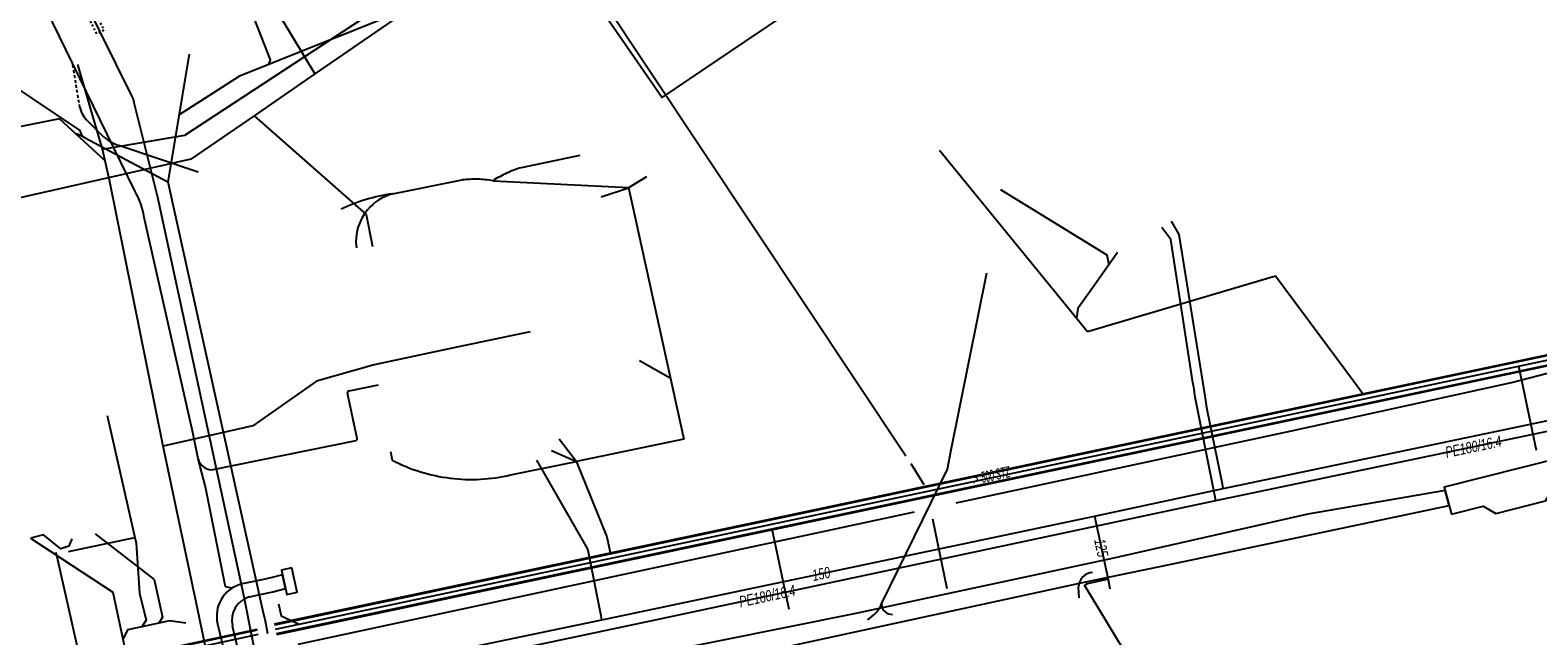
# Model space of a CAD drawing. Header units: metres. Extents: x 2695563 to 2696938, y 1260544 to 1262032.
# Tile 127 of 256: x 2695857 to 2695932, y 1261378 to 1261408. Entities that reach past the tile are written whole.
import ezdxf

# ---------------------------------------------------------------- set-up
doc = ezdxf.new("R2010")
doc.units = ezdxf.units.M
for name, pattern in [('AUSGEZOGEN', [0]), ('STRICHLINIE2_S3', [0.25, 0.15, -0.1]), ('VERDECKT2_S2', [0.18, 0.1, -0.08])]:
    doc.linetypes.add(name, pattern=pattern)
for name, color, linetype in [('AW_LK_ Haltung Text', 7, 'AUSGEZOGEN'), ('AW_LK_Haltung', 24, 'AUSGEZOGEN'), ('EW_LK_Bauwerk_FL_Linie_Punkt', 1, 'AUSGEZOGEN'), ('EW_LK_Trasseabs', 1, 'AUSGEZOGEN'), ('EW_LK_Trasserand', 1, 'AUSGEZOGEN'), ('FM_LK_SW_TRASSEKANTE', 94, 'AUSGEZOGEN'), ('GA_LK_Leitung', 32, 'AUSGEZOGEN'), ('GA_LK_Leitung_Text', 32, 'AUSGEZOGEN'), ('TV_LK_LEITUNG', 92, 'AUSGEZOGEN'), ('WA_LK_Leitung', 171, 'AUSGEZOGEN'), ('WA_LK_Leitung_Text', 171, 'AUSGEZOGEN'), ('WA_LK_Schutzrohr', 171, 'AUSGEZOGEN')]:
    doc.layers.add(name, color=color, linetype=linetype)
doc.styles.add('ARIAL', font='arial.ttf')
pattern_1 = [(0, (2708005, 1273150), (6075, 6075), [6075, -6075]), (90, (2708005, 1273150), (-6075, 6075), [6075, -6075])]

# ---------------------------------------------------------------- blocks, each defined once
blk = doc.blocks.new('COMPLEXOBJECT_1557')
at = {"layer": 'AW_LK_Haltung', "color": 24, "linetype": 'AUSGEZOGEN', "transparency": 33554687}
blk.add_line((5874.138, 11400.354), (5877.619, 11401.049), dxfattribs=at)
for centre, radius, start, end in [((5878.275, 11395.292), 5.795, 88.81275, 96.49954), ((5878.273, 11395.5), 5.586, 80.76951, 88.7482), ((5874.781, 11397.956), 2.482, 105.01178, 139.72886), ((5874.779, 11397.959), 2.479, 139.74723, 187.28275)]:
    blk.add_arc(centre, radius, start, end, dxfattribs=at)
blk = doc.blocks.new('COMPLEXOBJECT_1558')
at = {"layer": 'AW_LK_Haltung', "color": 24, "linetype": 'AUSGEZOGEN', "transparency": 33554687}
for centre, radius, start, end in [((5875.226, 11392.035), 8.391, 106.70737, 115.96881), ((5875.198, 11392.126), 8.296, 97.34395, 106.70367)]:
    blk.add_arc(centre, radius, start, end, dxfattribs=at)
blk = doc.blocks.new('COMPLEXOBJECT_1559')
at = {"layer": 'AW_LK_Haltung', "color": 24, "linetype": 'AUSGEZOGEN', "transparency": 33554687}
blk.add_line((5883.512, 11402.278), (5880.575, 11401.665), dxfattribs=at)
for centre, radius, start, end in [((5882.233, 11396.237), 5.675, 106.98947, 114.83114), ((5882.168, 11396.361), 5.536, 114.75126, 122.79925)]:
    blk.add_arc(centre, radius, start, end, dxfattribs=at)
blk = doc.blocks.new('COMPLEXOBJECT_1561')
at = {"layer": 'AW_LK_Haltung', "color": 24, "linetype": 'AUSGEZOGEN', "transparency": 33554687}
for p, q in [((5874.025, 11387.449), (5874.118, 11387.009)), ((5880.053, 11386.275), (5883.347, 11386.949))]:
    blk.add_line(p, q, dxfattribs=at)
for centre, radius, start, end in [((5878.086, 11394.712), 8.665, 242.7486, 262.93499), ((5878.082, 11394.707), 8.659, 262.9568, 283.15801)]:
    blk.add_arc(centre, radius, start, end, dxfattribs=at)
blk = doc.blocks.new('COMPLEXOBJECT_1836')
at = {"layer": 'EW_LK_Trasserand', "color": 1, "linetype": 'AUSGEZOGEN', "transparency": 33554687}
for points in [[(5868.626, 11381.277), (5867.965, 11381.1), (5867.351, 11380.971), (5866.517, 11380.797)], [(5866.965, 11380.175), (5867.495, 11380.286), (5868.127, 11380.418), (5868.775, 11380.592), (5868.626, 11381.277)], [(5865.365, 11378.818), (5866.765, 11372.992), (5867.449, 11373.14), (5866.111, 11378.708)]]:
    blk.add_lwpolyline(points, dxfattribs=at)
for centre, radius, start, end in [((5866.977, 11379.205), 1.657, 106.09918, 193.49241), ((5867.305, 11378.995), 1.228, 106.09045, 193.49872)]:
    blk.add_arc(centre, radius, start, end, dxfattribs=at)
blk = doc.blocks.new('COMPLEXOBJECT_2314')
at = {"layer": 'EW_LK_Trasseabs', "color": 1, "linetype": 'AUSGEZOGEN', "transparency": 33554687}
for p, q in [((5859.44, 11403.422), (5858.872, 11403.998)), ((5864.395, 11401.433), (5860.423, 11402.782))]:
    blk.add_line(p, q, dxfattribs=at)
for centre, radius, start, end in [((5859.711, 11404.964), 1.28, 193.09296, 229.00889), ((5861.178, 11405.017), 2.359, 222.53995, 251.32631)]:
    blk.add_arc(centre, radius, start, end, dxfattribs=at)
blk = doc.blocks.new('COMPLEXOBJECT_2362')
at = {"layer": 'EW_LK_Trasseabs', "color": 1, "linetype": 'AUSGEZOGEN', "transparency": 33554687}
blk.add_line((5908.549, 11380.116), (5908.513, 11380.675), dxfattribs=at)
blk.add_arc((5909.259, 11380.648), 0.746, 93.80806, 177.89487, dxfattribs=at)
blk = doc.blocks.new('COMPLEXOBJECT_2368')
at = {"layer": 'EW_LK_Trasseabs', "color": 1, "linetype": 'AUSGEZOGEN', "transparency": 33554687}
for p, q in [((5883.179, 11412.572), (5887.985, 11416.186)), ((5899.853, 11387.22), (5883.14, 11412.348))]:
    blk.add_line(p, q, dxfattribs=at)
blk.add_arc((5883.304, 11412.435), 0.185, 132.29017, 207.95663, dxfattribs=at)
blk = doc.blocks.new('COMPLEXOBJECT_2370')
at = {"layer": 'EW_LK_Trasseabs', "color": 1, "linetype": 'AUSGEZOGEN', "transparency": 33554687}
for p, q in [((5872.361, 11388.105), (5871.88, 11390.364)), ((5871.959, 11390.494), (5873.423, 11390.785)), ((5865.069, 11386.536), (5872.303, 11388.005))]:
    blk.add_line(p, q, dxfattribs=at)
for centre, radius, start, end in [((5871.982, 11390.391), 0.106, 102.65741, 194.76913), ((5872.287, 11388.081), 0.0781, 282.18698, 17.58556)]:
    blk.add_arc(centre, radius, start, end, dxfattribs=at)
blk = doc.blocks.new('COMPLEXOBJECT_2374')
at = {"layer": 'EW_LK_Trasseabs', "color": 1, "linetype": 'AUSGEZOGEN', "transparency": 33554687}
for p, q in [((5861.222, 11400.499), (5858.1, 11406.904)), ((5864.121, 11388.401), (5861.687, 11399.177))]:
    blk.add_line(p, q, dxfattribs=at)
blk.add_arc((5857.869, 11398.577), 3.865, 8.93469, 29.82291, dxfattribs=at)
blk = doc.blocks.new('COMPLEXOBJECT_2375')
at = {"layer": 'EW_LK_Trasseabs', "color": 1, "linetype": 'AUSGEZOGEN', "transparency": 33554687}
blk.add_line((5858.1, 11406.904), (5850.955, 11421.563), dxfattribs=at)
blk.add_arc((5843.836, 11418.692), 7.676, 21.96048, 39.02672, dxfattribs=at)

msp = doc.modelspace()

# ---------------------------------------------------------------- hatches: boundary and pattern name
at = {"layer": 'EW_LK_Bauwerk_FL_Linie_Punkt', "lineweight": 18, "transparency": 33554687}
h = msp.add_hatch(dxfattribs=at)
h.set_pattern_fill('MUSTER', color=1, scale=4050, style=0, pattern_type=2)
h.set_pattern_definition([(0, (2703955, 1269100), (4050, 4050), [4050, -4050]), (90, (2703955, 1269100), (-4050, 4050), [4050, -4050])])
h.paths.add_polyline_path([(2695928.17, 1261384.128), (2695929.758, 1261384.526), (2695930.388, 1261384.148), (2695932.885, 1261384.78), (2695933.26, 1261385.406), (2695936.034, 1261386.103), (2695935.682, 1261387.461), (2695927.809, 1261385.472)], flags=0)
h = msp.add_hatch(dxfattribs=at)
h.set_pattern_fill('MUSTER', color=1, scale=2025, style=0, pattern_type=2)
h.set_pattern_definition([(0, (2699905, 1265050), (2025, 2025), [2025, -2025]), (90, (2699905, 1265050), (-2025, 2025), [2025, -2025])])
h.paths.add_polyline_path([(2695870.063, 1261381.436), (2695869.544, 1261381.323), (2695869.813, 1261380.093), (2695870.332, 1261380.206)], flags=0)
at = {"layer": 'EW_LK_Trasserand', "lineweight": 18, "transparency": 33554687}
h = msp.add_hatch(dxfattribs=at)
h.set_pattern_fill('MUSTER', color=1, scale=6075, style=0, pattern_type=2)
h.set_pattern_definition(pattern_1)
h.paths.add_polyline_path([(2695870.098, 1261372.111), (2695873.104, 1261372.777), (2695881.116, 1261374.511), (2695898.288, 1261378.226), (2695909.851, 1261380.728), (2695914.441, 1261381.689), (2695928.057, 1261384.55), (2695927.854, 1261385.304), (2695920.976, 1261384.113), (2695911.172, 1261381.903), (2695898.23, 1261379.12), (2695884.779, 1261376.427), (2695872.311, 1261373.751), (2695869.909, 1261373.045)], flags=0)
h = msp.add_hatch(dxfattribs=at)
h.set_pattern_fill('MUSTER', color=1, scale=6075, style=0, pattern_type=2)
h.set_pattern_definition(pattern_1)
h.paths.add_polyline_path([(2695869.596, 1261381.087), (2695868.935, 1261380.91), (2695868.321, 1261380.781), (2695867.487, 1261380.607), (2695867.409, 1261380.582), (2695867.333, 1261380.554), (2695867.258, 1261380.522), (2695867.185, 1261380.486), (2695867.113, 1261380.447), (2695867.044, 1261380.404), (2695866.976, 1261380.358), (2695866.911, 1261380.309), (2695866.849, 1261380.256), (2695866.789, 1261380.201), (2695866.732, 1261380.143), (2695866.678, 1261380.082), (2695866.627, 1261380.018), (2695866.58, 1261379.952), (2695866.535, 1261379.883), (2695866.494, 1261379.813), (2695866.457, 1261379.741), (2695866.423, 1261379.666), (2695866.393, 1261379.591), (2695866.366, 1261379.514), (2695866.343, 1261379.435), (2695866.325, 1261379.356), (2695866.31, 1261379.276), (2695866.299, 1261379.195), (2695866.292, 1261379.114), (2695866.289, 1261379.032), (2695866.29, 1261378.951), (2695866.296, 1261378.869), (2695866.305, 1261378.788), (2695866.318, 1261378.708), (2695866.335, 1261378.628), (2695867.735, 1261372.802), (2695868.419, 1261372.95), (2695867.081, 1261378.518), (2695867.068, 1261378.577), (2695867.059, 1261378.637), (2695867.052, 1261378.697), (2695867.048, 1261378.757), (2695867.047, 1261378.818), (2695867.049, 1261378.878), (2695867.054, 1261378.938), (2695867.062, 1261378.998), (2695867.073, 1261379.058), (2695867.087, 1261379.116), (2695867.104, 1261379.174), (2695867.124, 1261379.232), (2695867.146, 1261379.288), (2695867.171, 1261379.343), (2695867.199, 1261379.396), (2695867.229, 1261379.449), (2695867.262, 1261379.499), (2695867.298, 1261379.548), (2695867.335, 1261379.596), (2695867.376, 1261379.641), (2695867.418, 1261379.684), (2695867.462, 1261379.725), (2695867.508, 1261379.764), (2695867.556, 1261379.801), (2695867.606, 1261379.835), (2695867.658, 1261379.867), (2695867.711, 1261379.896), (2695867.765, 1261379.922), (2695867.821, 1261379.946), (2695867.877, 1261379.967), (2695867.935, 1261379.985), (2695868.465, 1261380.096), (2695869.097, 1261380.228), (2695869.745, 1261380.402)], flags=0)

# ---------------------------------------------------------------- linework, layer by layer
at = {"layer": 'AW_LK_Haltung', "color": 24, "linetype": 'AUSGEZOGEN', "transparency": 33554687}
for p, q in [((2695876.889, 1261409.825), (2695867.435, 1261406.064)), ((2695864.914, 1261407.167), (2695863.851, 1261400.761)), ((2695867.435, 1261406.064), (2695864.407, 1261404.116)), ((2695859.269, 1261403.186), (2695859.53, 1261403.066)), ((2695859.664, 1261402.984), (2695863.851, 1261400.761)), ((2695902.51, 1261402.35), (2695909.924, 1261393.274)), ((2695887.836, 1261401.01), (2695886.932, 1261400.472)), ((2695863.851, 1261400.761), (2695868.594, 1261379.323)), ((2695880.139, 1261400.824), (2695886.93, 1261400.48)), ((2695885.556, 1261400.013), (2695886.932, 1261400.472)), ((2695886.93, 1261400.48), (2695889.7, 1261387.87)), ((2695911.437, 1261397.226), (2695910.277, 1261395.597)), ((2695909.924, 1261393.274), (2695919.353, 1261396.05)), ((2695919.345, 1261396.05), (2695923.259, 1261390.792)), ((2695887.483, 1261391.817), (2695889.024, 1261390.947)), ((2695932.432, 1261387.31), (2695931.54, 1261391.528)), ((2695923.259, 1261390.792), (2695923.76, 1261390.119)), ((2695883.076, 1261387.307), (2695884.317, 1261386.759)), ((2695883.454, 1261387.896), (2695884.317, 1261386.759)), ((2695889.7, 1261387.87), (2695884.317, 1261386.759)), ((2695858.869, 1261382.244), (2695862.187, 1261382.952)), ((2695860.202, 1261383.133), (2695863.163, 1261380.848)), ((2695894.976, 1261379.346), (2695894.126, 1261383.364))]:
    msp.add_line(p, q, dxfattribs=at)
at = {"layer": 'AW_LK_Haltung', "linetype": 'AUSGEZOGEN', "transparency": 33554687}
for p, q in [((2695869.19, 1261378.624), (2695940.91, 1261393.785)), ((2695869.194, 1261378.605), (2695940.914, 1261393.766)), ((2695869.198, 1261378.585), (2695940.918, 1261393.746)), ((2695869.294, 1261378.135), (2695941.014, 1261393.296)), ((2695869.298, 1261378.115), (2695941.018, 1261393.276)), ((2695869.302, 1261378.096), (2695941.022, 1261393.257)), ((2695806.428, 1261365.079), (2695868.327, 1261378.367)), ((2695806.433, 1261365.059), (2695868.332, 1261378.347)), ((2695806.437, 1261365.04), (2695868.336, 1261378.328))]:
    msp.add_line(p, q, dxfattribs=at)
at = {"layer": 'AW_LK_Haltung', "color": 255, "transparency": 33554687}
for p, q in [((2695869.246, 1261378.36), (2695940.966, 1261393.521)), ((2695806.485, 1261364.815), (2695868.384, 1261378.103))]:
    msp.add_line(p, q, dxfattribs=at)
at = {"layer": 'AW_LK_Haltung', "color": 24, "linetype": 'AUSGEZOGEN', "transparency": 33554687}
for points in [[(2695868.031, 1261409.262), (2695868.968, 1261406.883), (2695868.893, 1261406.644)], [(2695855.831, 1261405.752), (2695859.431, 1261403.343), (2695859.53, 1261403.066), (2695859.664, 1261402.985)], [(2695905.579, 1261400.374), (2695910.903, 1261397.105), (2695911.002, 1261396.615)], [(2695910.277, 1261395.597), (2695909.445, 1261394.428), (2695909.387, 1261393.932)], [(2695860.808, 1261389.059), (2695862.184, 1261382.951), (2695862.25, 1261382.672)], [(2695884.314, 1261386.767), (2695885.843, 1261382.983), (2695886.009, 1261382.195)], [(2695859.025, 1261382.892), (2695858.875, 1261382.524), (2695858.475, 1261382.376), (2695857.617, 1261383.081), (2695856.966, 1261382.926)], [(2695856.966, 1261382.926), (2695861.084, 1261380.207), (2695861.789, 1261376.922)], [(2695862.258, 1261382.672), (2695862.429, 1261380.168), (2695862.754, 1261378.817), (2695862.538, 1261378.48)], [(2695863.163, 1261380.848), (2695863.576, 1261378.958), (2695863.39, 1261378.667)], [(2695868.594, 1261379.323), (2695868.713, 1261378.783), (2695868.832, 1261378.149)], [(2695869.397, 1261379.625), (2695869.521, 1261379.035), (2695870.419, 1261378.612)], [(2695864.742, 1261378.66), (2695863.927, 1261378.784), (2695863.39, 1261378.667), (2695862.538, 1261378.48), (2695861.818, 1261378.322), (2695861.591, 1261377.846)]]:
    msp.add_lwpolyline(points, dxfattribs=at)
at = {"layer": 'EW_LK_Bauwerk_FL_Linie_Punkt', "color": 1, "linetype": 'AUSGEZOGEN', "transparency": 33554687}
for points in [[(2695928.17, 1261384.128), (2695929.758, 1261384.526), (2695930.388, 1261384.148), (2695932.885, 1261384.78), (2695933.26, 1261385.406), (2695936.034, 1261386.103), (2695935.682, 1261387.461), (2695927.809, 1261385.472), (2695928.17, 1261384.128)], [(2695870.063, 1261381.436), (2695869.544, 1261381.323), (2695869.813, 1261380.093), (2695870.332, 1261380.206), (2695870.063, 1261381.436)]]:
    msp.add_lwpolyline(points, close=True, dxfattribs=at)
at = {"layer": 'EW_LK_Trasseabs', "color": 1, "linetype": 'STRICHLINIE2_S3', "transparency": 33554687}
msp.add_line((2695859.435, 1261404.484), (2695859.07, 1261406.714), dxfattribs=at)
at = {"layer": 'EW_LK_Trasseabs', "color": 1, "linetype": 'AUSGEZOGEN', "transparency": 33554687}
for p, q in [((2695903.105, 1261387.348), (2695904.893, 1261396.201)), ((2695865.369, 1261386.895), (2695865.091, 1261388.211)), ((2695902.907, 1261386.368), (2695903.105, 1261387.348)), ((2695865.727, 1261385.485), (2695865.369, 1261386.895)), ((2695901.753, 1261385.596), (2695901.087, 1261386.648)), ((2695899.615, 1261379.624), (2695902.907, 1261386.368)), ((2695866.732, 1261380.476), (2695865.727, 1261385.485)), ((2695870.38, 1261377.615), (2695901.264, 1261384.242)), ((2695902.899, 1261380.384), (2695902.182, 1261383.871)), ((2695859.401, 1261377.086), (2695858.249, 1261382.207)), ((2695867.061, 1261380.416), (2695866.732, 1261380.476))]:
    msp.add_line(p, q, dxfattribs=at)
msp.add_lwpolyline([(2695903.344, 1261384.688), (2695920.156, 1261388.293), (2695931.181, 1261390.708), (2695934.263, 1261391.515), (2695938.918, 1261392.893)], dxfattribs=at)
for centre, radius, start, end in [((2695866.04, 1261387.03), 0.684, 191.3923, 269.94511), ((2695898.068, 1261380.31), 1.692, 299.59561, 336.06807), ((2695900.111, 1261379.597), 0.497, 176.92931, 275.96435)]:
    msp.add_arc(centre, radius, start, end, dxfattribs=at)
at = {"layer": 'EW_LK_Trasserand', "color": 1, "linetype": 'AUSGEZOGEN', "transparency": 33554687}
msp.add_lwpolyline([(2695870.098, 1261372.111), (2695873.104, 1261372.777), (2695881.116, 1261374.511), (2695898.288, 1261378.226), (2695909.851, 1261380.728), (2695914.441, 1261381.689), (2695928.057, 1261384.55), (2695927.854, 1261385.304), (2695920.976, 1261384.113), (2695911.172, 1261381.903), (2695898.23, 1261379.12), (2695884.779, 1261376.427), (2695872.311, 1261373.751), (2695869.909, 1261373.045), (2695870.098, 1261372.111)], close=True, dxfattribs=at)
at = {"layer": 'FM_LK_SW_TRASSEKANTE', "color": 94, "linetype": 'AUSGEZOGEN', "transparency": 33554687}
for p, q in [((2695860.572, 1261402.407), (2695859.338, 1261406.647)), ((2695860.7, 1261401.82), (2695860.572, 1261402.407))]:
    msp.add_line(p, q, dxfattribs=at)
for points in [[(2695860.572, 1261402.407), (2695864.703, 1261403.11), (2695882.047, 1261414.498)], [(2695882.047, 1261414.498), (2695888.618, 1261404.983), (2695892.769, 1261407.792), (2695896.088, 1261410.024), (2695898.577, 1261411.698)], [(2695860.7, 1261401.82), (2695858.417, 1261403.92), (2695846.942, 1261401.639), (2695846.728, 1261401.579), (2695844.871, 1261401.059), (2695844.688, 1261401.034), (2695839.622, 1261400.331), (2695839.922, 1261398.912)], [(2695863.613, 1261387.529), (2695860.913, 1261400.843), (2695860.7, 1261401.82)], [(2695882.009, 1261393.253), (2695878.095, 1261392.427), (2695874.181, 1261391.602), (2695871.295, 1261390.784), (2695868.1, 1261388.542), (2695863.613, 1261387.529)], [(2695867.478, 1261369.158), (2695866.716, 1261372.778), (2695865.275, 1261379.628), (2695863.613, 1261387.529)]]:
    msp.add_lwpolyline(points, dxfattribs=at)
at = {"layer": 'GA_LK_Leitung', "color": 32, "linetype": 'AUSGEZOGEN', "transparency": 33554687}
for points in [[(2695800.392, 1261360.316), (2695818.038, 1261364.006), (2695822.044, 1261364.861), (2695835.45, 1261367.629), (2695853.887, 1261371.559), (2695887.563, 1261378.677), (2695916.357, 1261384.81), (2695936.263, 1261388.959), (2695946.214, 1261392.499), (2695963.5, 1261404.076), (2695969.89, 1261405.928), (2695976.248, 1261406.029), (2695984.804, 1261402.593), (2695991.519, 1261395.725), (2695995.33, 1261399.381), (2695995.607, 1261399.093), (2695995.704, 1261398.992)], [(2695915.317, 1261390.059), (2695915.288, 1261390.246), (2695915.253, 1261390.473), (2695915.214, 1261390.721), (2695914.235, 1261397.01), (2695914.1, 1261397.88), (2695913.658, 1261398.474)], [(2695916.357, 1261384.81), (2695916.275, 1261385.222), (2695915.317, 1261390.059)]]:
    msp.add_lwpolyline(points, dxfattribs=at)
at = {"layer": 'TV_LK_LEITUNG', "color": 92, "linetype": 'AUSGEZOGEN', "transparency": 33554687}
for p, q in [((2695868.978, 1261409.898), (2695871.215, 1261406.177)), ((2695871.215, 1261406.177), (2695868.169, 1261404.08))]:
    msp.add_line(p, q, dxfattribs=at)
for points in [[(2695887.413, 1261428.48), (2695884.656, 1261426.715), (2695886.825, 1261423.437), (2695879.64, 1261418.851), (2695881.402, 1261413.191), (2695871.215, 1261406.177)], [(2695868.169, 1261404.08), (2695864.999, 1261401.897), (2695850.216, 1261398.569), (2695839.293, 1261399.153), (2695836.928, 1261398.499)], [(2695868.169, 1261404.08), (2695873.781, 1261399.13), (2695874.107, 1261397.524)]]:
    msp.add_lwpolyline(points, dxfattribs=at)
at = {"layer": 'WA_LK_Leitung', "color": 7, "linetype": 'AUSGEZOGEN', "transparency": 33554687}
for p, q in [((2695867.63, 1261380.124), (2695863.335, 1261399.977)), ((2695884.87, 1261382.398), (2695882.328, 1261386.828))]:
    msp.add_line(p, q, dxfattribs=at)
for points in [[(2695862.12, 1261404.9), (2695862.034, 1261405.075), (2695860.459, 1261408.271), (2695858.244, 1261412.766), (2695853.061, 1261423.284)], [(2695781.007, 1261356.667), (2695790.243, 1261358.632), (2695794.076, 1261359.483), (2695798.651, 1261360.449), (2695818.405, 1261364.614), (2695822.281, 1261365.449), (2695834.766, 1261368.271), (2695854.245, 1261372.205), (2695858.672, 1261373.143), (2695868.6, 1261375.283), (2695885.597, 1261378.819), (2695910.29, 1261384.023), (2695916.731, 1261385.406), (2695936.187, 1261389.481), (2695946.088, 1261393.037), (2695963.14, 1261404.657), (2695967.152, 1261405.885), (2695967.803, 1261406.084)], [(2695863.335, 1261399.977), (2695863.236, 1261400.378), (2695862.162, 1261404.731), (2695862.12, 1261404.9)], [(2695915.895, 1261389.573), (2695915.876, 1261389.692), (2695915.804, 1261390.14), (2695914.524, 1261398.129), (2695914.137, 1261398.791)], [(2695916.731, 1261385.406), (2695916.688, 1261385.622), (2695915.936, 1261389.367), (2695915.895, 1261389.573)], [(2695910.29, 1261384.023), (2695910.959, 1261380.852), (2695911.055, 1261380.387)], [(2695885.597, 1261378.819), (2695885.555, 1261379.035), (2695884.912, 1261382.307), (2695884.87, 1261382.398)], [(2695910.959, 1261380.852), (2695910.744, 1261380.807), (2695909.906, 1261380.63), (2695909.782, 1261380.555), (2695909.968, 1261380.247), (2695910.097, 1261380.033), (2695912.983, 1261375.258)], [(2695868.6, 1261375.283), (2695868.557, 1261375.499), (2695867.63, 1261380.124)]]:
    msp.add_lwpolyline(points, dxfattribs=at)
at = {"layer": 'WA_LK_Schutzrohr', "color": 7, "linetype": 'VERDECKT2_S2', "transparency": 33554687}
msp.add_lwpolyline([(2695858.064, 1261412.678), (2695858.423, 1261412.854), (2695860.638, 1261408.36), (2695860.279, 1261408.183), (2695858.064, 1261412.678)], close=True, dxfattribs=at)

# ---------------------------------------------------------------- block references
at = {"layer": 'AW_LK_Haltung', "color": 24, "linetype": 'AUSGEZOGEN', "lineweight": -3, "transparency": 33554687}
for name in ['COMPLEXOBJECT_1559', 'COMPLEXOBJECT_1557', 'COMPLEXOBJECT_1558', 'COMPLEXOBJECT_1561']:
    msp.add_blockref(name, (2690000.97, 1249999.81), dxfattribs=at)
at = {"layer": 'EW_LK_Trasseabs', "color": 1, "linetype": 'AUSGEZOGEN', "lineweight": -3, "transparency": 33554687}
for name in ['COMPLEXOBJECT_2375', 'COMPLEXOBJECT_2368', 'COMPLEXOBJECT_2374', 'COMPLEXOBJECT_2314', 'COMPLEXOBJECT_2370', 'COMPLEXOBJECT_2362']:
    msp.add_blockref(name, (2690000.97, 1249999.81), dxfattribs=at)
at = {"layer": 'EW_LK_Trasserand', "color": 1, "linetype": 'AUSGEZOGEN', "lineweight": -3, "transparency": 33554687}
msp.add_blockref('COMPLEXOBJECT_1836', (2690000.97, 1249999.81), dxfattribs=at)

# ---------------------------------------------------------------- texts
at = {"layer": 'AW_LK_ Haltung Text', "color": 24, "transparency": 33554687, "insert": (2695905.096, 1261386.051), "char_height": 0.55705, "width": 2.75543, "attachment_point": 5, "rotation": 12.1158, "style": 'ARIAL'}
msp.add_mtext('\\A1;{\\fArial|i1|b0;\\H0.557054;\\W0.700000;\\C24;> \\W0.490000;500 STZ}\\P', dxfattribs=at)
at = {"layer": 'GA_LK_Leitung_Text', "color": 32, "transparency": 33554687, "char_height": 0.55825, "width": 3.05768, "attachment_point": 5, "style": 'ARIAL'}
for insert, rotation in [((2695929.269, 1261387.496), 11.7738), ((2695893.88, 1261380.017), 12.024)]:
    msp.add_mtext('\\A1;{\\fArial|i1|b0;\\H0.558250;\\W0.700000;\\C32;PE180/16.4}\\P', dxfattribs=dict(at, insert=insert, rotation=rotation))
at = {"layer": 'WA_LK_Leitung_Text', "color": 7, "transparency": 33554687, "char_height": 0.55426, "width": 1.10014, "attachment_point": 5, "style": 'ARIAL'}
for s, insert, rotation in [('\\A1;{\\fArial|i1|b0;\\H0.554263;\\W0.700000;\\C7;125}\\P', (2695910.62, 1261382.437), 281.9133), ('\\A1;{\\fArial|i1|b0;\\H0.554263;\\W0.700000;\\C7;150}\\P', (2695896.583, 1261381.129), 11.9007)]:
    msp.add_mtext(s, dxfattribs=dict(at, insert=insert, rotation=rotation))

doc.saveas('drawing.dxf')
